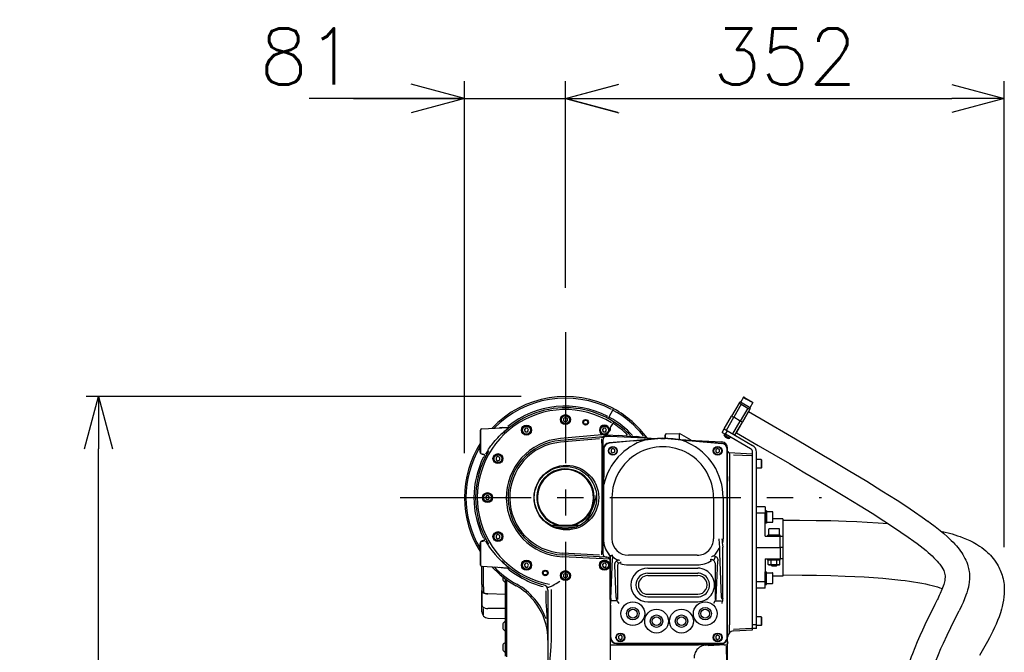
# Model space of a CAD drawing. Header units: millimetres. Extents: x -289 to 305, y -210 to 210.
# Tile 13 of 79: x -255 to -199, y 9 to 46. Entities that reach past the tile are written whole.
import ezdxf

# ---------------------------------------------------------------- set-up
doc = ezdxf.new("R2010")
doc.units = ezdxf.units.MM
doc.linetypes.add('CENTER', pattern=[12, 7.5, -1.5, 1.5, -1.5])
doc.styles.get("Standard").update_dxf_attribs({"font": 'ROMANS', "bigfont": 'EXTFONT'})
doc.dimstyles.new('ISO-25', dxfattribs={"dimtxt": 2.5, "dimasz": 2.5, "dimexe": 1.25, "dimexo": 0.625, "dimtad": 1, "dimtxsty": 'Standard', "dimcen": 2.5, "dimadec": 0, "dimazin": 0, "dimtfac": 1, "dimtmove": 0, "dimatfit": 3, "dimfxl": 1, "dimarcsym": 0})

# ---------------------------------------------------------------- blocks, each defined once
blk = doc.blocks.new('DTL0021')
at = {"color": 7, "linetype": 'Continuous'}
for p, q in [((142.743775, 1540.389313), (140.368775, 1536.275665)), ((142.743775, 1540.389313), (144.65979, 1539.283111)), ((143.243775, 1540.389313), (142.743775, 1540.389313)), ((143.243775, 1540.389313), (144.9646, 1539.395782)), ((144.65979, 1539.283111), (150.104981, 1536.139313)), ((144.9646, 1539.395782), (149.854981, 1536.572296)), ((38.368409, 1531.336334), (36.236817, 1527.372833)), ((38.368409, 1531.336334), (38.833496, 1531.084259)), ((139.219239, 1535.784698), (133.219239, 1525.392364)), ((140.951294, 1534.784698), (134.951294, 1524.392364)), ((139.219239, 1535.784698), (139.719239, 1536.650665)), ((140.951294, 1534.784698), (139.219239, 1535.784698)), ((146.125367, 1532.952057), (139.719239, 1536.650665)), ((146.147461, 1531.784698), (140.147461, 1521.392364)), ((140.951294, 1534.784698), (146.147461, 1531.784698)), ((148.379517, 1531.650665), (146.125367, 1532.952057)), ((146.147461, 1531.784698), (147.879517, 1530.784698)), ((150.104981, 1536.139313), (147.729981, 1532.025665)), ((147.879517, 1530.784698), (148.379517, 1531.650665)), ((149.854981, 1536.572296), (150.104981, 1536.139313)), ((0, 1524.232086), (-1.5, 1523.365997)), ((-1.5, 1523.365997), (-1.5, 1521.634064)), ((1.5, 1523.365997), (0, 1524.232086)), ((1.5, 1521.634064), (1.5, 1523.365997)), ((36.236817, 1527.372833), (34.105896, 1523.409698)), ((35.405213, 1524.215362), (34.956116, 1524.459869)), ((37.986939, 1530.095611), (38.36084, 1529.892975)), ((127.219239, 1515.00003), (133.219239, 1525.392364)), ((128.951294, 1514.00003), (134.951294, 1524.392364)), ((133.219239, 1525.392364), (134.951294, 1524.392364)), ((140.147461, 1521.392364), (134.951294, 1524.392364)), ((136.989991, 1511.923492), (146.77948, 1528.879303)), ((147.879517, 1530.784698), (141.879517, 1520.392364)), ((-67.052368, 1515.049713), (-45.741943, 1516.166534)), ((-32.115966, 1515.626617), (-32.982055, 1514.126617)), ((-30.384033, 1515.626617), (-32.115966, 1515.626617)), ((-29.517944, 1514.126617), (-30.384033, 1515.626617)), ((-1.5, 1521.634064), (0, 1520.767975)), ((0, 1520.767975), (1.5, 1521.634064)), ((30.383972, 1515.626617), (29.517945, 1514.126617)), ((32.116028, 1515.626617), (30.383972, 1515.626617)), ((32.982056, 1514.126617), (32.116028, 1515.626617)), ((36, 1514.321564), (36, 1516.339142)), ((38.686585, 1520.723541), (36.075562, 1516.624786)), ((134.147461, 1511.00003), (140.147461, 1521.392364)), ((135.879517, 1510.00003), (141.879517, 1520.392364)), ((141.879517, 1520.392364), (140.147461, 1521.392364)), ((-68, 1505.00003), (-68, 1514.051056)), ((-67.761596, 1505.034454), (-67.761596, 1513.773834)), ((-32.982055, 1514.126617), (-32.115966, 1512.626617)), ((-32.115966, 1512.626617), (-30.384033, 1512.626617)), ((-30.384033, 1512.626617), (-29.517944, 1514.126617)), ((27.261475, 1508.560821), (-4.009155, 1505.824982)), ((29.163269, 1510.224762), (-3.957824, 1507.327057)), ((32.737183, 1509.039825), (27.261475, 1508.560821)), ((29.517945, 1514.126617), (30.383972, 1512.626617)), ((30.383972, 1512.626617), (32.116028, 1512.626617)), ((32.116028, 1512.626617), (32.982056, 1514.126617)), ((32.738526, 1509.039947), (36, 1509.325348)), ((33.648255, 1510.360992), (42.476258, 1509.898346)), ((36, 1509.325348), (33.732117, 1509.444244)), ((35.248902, 1514.220978), (35.247925, 1514.255768)), ((35.539246, 1513.817535), (35.481507, 1513.81253)), ((36, 1509.325348), (74.018494, 1507.332916)), ((76.476258, 1507.476349), (76.5, 1507.50003)), ((76.5, 1507.475861), (76.5, 1507.50003)), ((76.5, 1507.50003), (80, 1507.50003)), ((80, 1507.457916), (80, 1510.025909)), ((80.247864, 1507.446808), (80.247864, 1509.730377)), ((80.973816, 1511.025543), (91.47937, 1511.300568)), ((91.47937, 1506.502106), (91.47937, 1511.300568)), ((100.779785, 1505.931061), (91.47937, 1511.300568)), ((125.619263, 1512.22879), (127.219239, 1515.00003)), ((125.619263, 1512.22879), (128.217285, 1510.72879)), ((127.220164, 1514.999499), (150, 1501.847565)), ((127.784302, 1510.97879), (127.33429, 1510.199371)), ((127.33429, 1510.199371), (128.461365, 1509.548614)), ((127.663697, 1508.969879), (127.33429, 1510.199371)), ((127.663697, 1508.969879), (128.385071, 1508.553497)), ((128.217285, 1510.72879), (129.817322, 1513.50003)), ((148.400025, 1499.076324), (128.217285, 1510.72879)), ((128.385071, 1508.553497), (130.434998, 1507.369903)), ((128.461365, 1509.548614), (131.664429, 1507.699371)), ((130.434998, 1507.369903), (131.664429, 1507.699371)), ((132.114441, 1508.47879), (131.664429, 1507.699371)), ((136.979492, 1511.905304), (136.989991, 1511.923492)), ((-68, 1504.396637), (-68.11084, 1503.83609)), ((-68, 1495.949005), (-68, 1505.00003)), ((-67.761596, 1496.231232), (-67.761596, 1504.970611)), ((27.290284, 1507.136871), (-4.070373, 1504.393219)), ((29.139832, 1503.55545), (29.139832, 1417.506866)), ((30, 1506.051422), (30, 1415.211578)), ((54.50177, 1505.625641), (35.064209, 1503.925079)), ((54.52417, 1505.369049), (35.08667, 1503.668487)), ((73.860108, 1507.319244), (54.50177, 1505.625641)), ((82.139893, 1507.319244), (98.563477, 1505.882355)), ((93.885132, 1506.291656), (125.261658, 1504.647369)), ((98.563477, 1505.882355), (101.49823, 1505.625641)), ((101.47583, 1505.369049), (125.41333, 1503.274811)), ((101.49823, 1505.625641), (125.435791, 1503.531403)), ((130, 1344.775299), (130, 1499.654205)), ((-67.684082, 1495.21048), (-67.646118, 1495.185821)), ((-67.052368, 1494.950348), (-66.175903, 1494.904449)), ((-54.126587, 1492.982086), (-55.626587, 1492.115997)), ((-55.626587, 1492.115997), (-55.626587, 1490.384064)), ((-52.626587, 1492.115997), (-54.126587, 1492.982086)), ((-52.626587, 1490.384064), (-52.626587, 1492.115997)), ((30.5, 1498.944122), (30.5, 1479.432281)), ((30.757569, 1498.944122), (30.757569, 1479.432281)), ((38, 1499.232086), (36.5, 1498.365997)), ((36.5, 1498.365997), (36.5, 1496.634064)), ((36.5, 1496.634064), (38, 1495.767975)), ((39.5, 1498.365997), (38, 1499.232086)), ((38, 1495.767975), (39.5, 1496.634064)), ((39.5, 1496.634064), (39.5, 1498.365997)), ((122, 1499.232086), (120.5, 1498.365997)), ((120.5, 1498.365997), (120.5, 1496.634064)), ((120.5, 1496.634064), (122, 1495.767975)), ((123.5, 1498.365997), (122, 1499.232086)), ((122, 1495.767975), (123.5, 1496.634064)), ((123.5, 1496.634064), (123.5, 1498.365997)), ((129.742432, 1348.00003), (129.742432, 1498.550445)), ((131.022034, 1496.020172), (150, 1495.025543)), ((134.599366, 1494.406525), (149.005066, 1493.65152)), ((150, 1353.974518), (150, 1496.304962)), ((153.200013, 1355.00003), (153.200013, 1496.304962)), ((-55.626587, 1490.384064), (-54.126587, 1489.517975)), ((-54.126587, 1489.517975), (-52.626587, 1490.384064)), ((131.40918, 1490.832184), (131.40918, 1358.167877)), ((157, 1490.50003), (153.200013, 1490.50003)), ((157, 1490.50003), (157, 1488.678009)), ((157.200013, 1490.153595), (157, 1490.50003)), ((157, 1488.678009), (157, 1483.50003)), ((157.200013, 1483.846466), (157, 1483.50003)), ((157.200013, 1490.153595), (157.200013, 1488.511993)), ((157.200013, 1488.511993), (157.200013, 1483.846466)), ((30.5, 1470.947174), (30.5, 1479.432281)), ((157, 1483.50003), (153.200013, 1483.50003)), ((30.450135, 1470.949005), (30.450135, 1427.00003)), ((30.5, 1470.947174), (30.5, 1427.00003)), ((-63.365966, 1461.50003), (-64.232055, 1460.00003)), ((-61.634033, 1461.50003), (-63.365966, 1461.50003)), ((-60.767944, 1460.00003), (-61.634033, 1461.50003)), ((30.567749, 1463.881988), (30.601136, 1460.00003)), ((-64.232055, 1460.00003), (-63.365966, 1458.50003)), ((-63.365966, 1458.50003), (-61.634033, 1458.50003)), ((-61.634033, 1458.50003), (-60.767944, 1460.00003)), ((37.261292, 1460.00003), (37.261292, 1427.00003)), ((118.738709, 1460.00003), (118.738709, 1427.00003)), ((126.34784, 1460.00003), (126.34784, 1427.00003)), ((159.994934, 1452.50003), (153.200013, 1452.50003)), ((159.994934, 1452.50003), (160.038575, 1447.50003)), ((160.038575, 1447.50003), (153.200013, 1447.50003)), ((160.200013, 1429.00003), (160.038575, 1447.50003)), ((160.043457, 1446.938995), (160.200013, 1446.938995)), ((160.200013, 1449.50003), (160.200013, 1440.112091)), ((161.200013, 1449.50003), (160.200013, 1449.50003)), ((161.200013, 1449.50003), (161.200013, 1440.112091)), ((161.200013, 1448.75003), (166, 1448.75003)), ((166.176758, 1448.659088), (166.176758, 1448.675812)), ((166.176758, 1441.308624), (166.176758, 1447.691437)), ((166.200013, 1440.449982), (166.200013, 1448.550079)), ((-10.908691, 1438.00003), (10.908692, 1438.00003)), ((-8.721435, 1436.570953), (8.720826, 1436.570953)), ((160.085999, 1442.061066), (160.200013, 1442.061066)), ((160.200013, 1440.112091), (160.200013, 1439.50003)), ((161.200013, 1439.50003), (160.200013, 1439.50003)), ((161.200013, 1440.25003), (166, 1440.25003)), ((161.200013, 1440.112091), (161.200013, 1439.50003)), ((166.176758, 1440.324249), (166.176758, 1440.340973)), ((174.200013, 1443.00003), (166.199951, 1443.00003)), ((174.200013, 1443.00003), (174.200013, 1399.815582)), ((290.883545, 1440.890167), (290.854798, 1440.911285)), ((-54.126587, 1430.482086), (-55.626587, 1429.615997)), ((-55.626587, 1429.615997), (-55.626587, 1427.884064)), ((-52.626587, 1429.615997), (-54.126587, 1430.482086)), ((-52.626587, 1427.884064), (-52.626587, 1429.615997)), ((160.200013, 1429.00003), (172.200013, 1429.00003)), ((162.812073, 1430.00003), (162.200013, 1430.00003)), ((162.200013, 1429.00003), (162.200013, 1430.00003)), ((172.200013, 1430.00003), (162.812073, 1430.00003)), ((162.950013, 1430.00003), (162.950013, 1434.800079)), ((167.200013, 1435.00003), (163.150025, 1435.00003)), ((167.164673, 1434.976837), (163.973206, 1434.976837)), ((171.25, 1435.00003), (167.200013, 1435.00003)), ((170.426758, 1434.976837), (167.235352, 1434.976837)), ((171.450013, 1430.00003), (171.450013, 1434.800079)), ((172.200013, 1429.00003), (172.200013, 1430.00003)), ((172.200013, 1420.00003), (172.200013, 1429.00003)), ((172.200013, 1429.00003), (174.200013, 1429.00003)), ((-68, 1415.00003), (-68, 1424.051056)), ((-67.761596, 1415.029449), (-67.761596, 1423.768829)), ((-67.684082, 1424.789581), (-67.646118, 1424.814239)), ((-67.052368, 1425.049713), (-66.175903, 1425.095611)), ((-55.626587, 1427.884064), (-54.126587, 1427.017975)), ((-54.126587, 1427.017975), (-52.626587, 1427.884064)), ((-68.11084, 1416.163849), (-68, 1415.603424)), ((-68, 1405.949005), (-68, 1415.00003)), ((-67.761596, 1406.226227), (-67.761596, 1414.965607)), ((27.218018, 1413.936676), (-2.519043, 1415.495148)), ((27.156983, 1412.513702), (-2.40747, 1414.063019)), ((34.867615, 1414.445099), (34.861084, 1414.453278)), ((34.905762, 1414.477203), (34.900025, 1414.484405)), ((35.952881, 1413.291778), (35.937439, 1413.307281)), ((35.972473, 1413.324982), (35.962647, 1413.176544)), ((36, 1412.724518), (36.000794, 1413.292511)), ((36.000794, 1413.292511), (36.000855, 1413.300445)), ((36.000855, 1413.300445), (36.001587, 1413.322784)), ((105.5, 1413.761383), (50.5, 1413.761383)), ((125.167054, 1379.850616), (123.680664, 1415.566559)), ((126.076783, 1379.136993), (126.076783, 1420.420441)), ((153.200013, 1420.00003), (172.200013, 1420.00003)), ((174.200013, 1420.00003), (172.200013, 1420.00003)), ((172.200013, 1420.00003), (172.200013, 1411.00003)), ((-67.052368, 1404.950348), (-45.741943, 1403.833527)), ((-67, 1390.247589), (-67, 1404.94754)), ((-32.115966, 1407.373444), (-32.982055, 1405.873444)), ((-32.982055, 1405.873444), (-32.115966, 1404.373444)), ((-30.384033, 1407.373444), (-32.115966, 1407.373444)), ((-29.517944, 1405.873444), (-30.384033, 1407.373444)), ((-30.384033, 1404.373444), (-29.517944, 1405.873444)), ((35.647766, 1410.571564), (-2.303283, 1412.560577)), ((32.843018, 1412.215729), (27.156983, 1412.513702)), ((30.383972, 1407.373444), (29.517945, 1405.873444)), ((29.517945, 1405.873444), (30.383972, 1404.373444)), ((32.116028, 1407.373444), (30.383972, 1407.373444)), ((32.982056, 1405.873444), (32.116028, 1407.373444)), ((32.116028, 1404.373444), (32.982056, 1405.873444)), ((32.843018, 1412.215729), (33.156983, 1412.199249)), ((35.950135, 1378.475983), (35.950135, 1411.832428)), ((35.950196, 1411.831329), (35.952454, 1412.506988)), ((35.965454, 1412.440338), (35.951844, 1411.911896)), ((36, 1412.724518), (36, 1412.542389)), ((36, 1411.832428), (36, 1412.542389)), ((36, 1378.475983), (36, 1411.832428)), ((36.306702, 1379.219513), (37.625183, 1410.901398)), ((40.667054, 1379.850616), (39.57959, 1405.980133)), ((41.576783, 1405.030426), (41.576783, 1378.250885)), ((50.5, 1406.152252), (105.5, 1406.152252)), ((119.923218, 1407.502472), (119.923218, 1378.250885)), ((120.832947, 1379.850616), (122.057679, 1409.278717)), ((160.200013, 1411.00003), (160.038575, 1392.50003)), ((160.200013, 1411.00003), (172.200013, 1411.00003)), ((162.200013, 1410.00003), (162.200013, 1411.00003)), ((172.200013, 1410.00003), (162.200013, 1410.00003)), ((162.581177, 1406.35733), (162.581177, 1410.00003)), ((163.200013, 1406.00003), (162.581177, 1406.35733)), ((163.735901, 1406.00003), (163.200013, 1406.00003)), ((167.200013, 1406.00003), (163.735901, 1406.00003)), ((164.760987, 1405.800079), (164.760987, 1406.00003)), ((168.369324, 1405.800079), (164.760987, 1405.800079)), ((165.560974, 1405.00003), (164.760987, 1405.800079)), ((164.890625, 1406.35733), (164.890625, 1410.00003)), ((167.985779, 1405.00003), (165.560974, 1405.00003)), ((169.117676, 1406.00003), (167.200013, 1406.00003)), ((168.83899, 1405.00003), (167.985779, 1405.00003)), ((169.639038, 1405.800079), (168.369324, 1405.800079)), ((168.83899, 1405.00003), (169.639038, 1405.800079)), ((170.664124, 1406.00003), (169.117676, 1406.00003)), ((169.385193, 1406.322174), (169.5094, 1406.35733)), ((169.5094, 1406.35733), (169.5094, 1410.00003)), ((169.639038, 1405.800079), (169.639038, 1406.00003)), ((171.200013, 1406.00003), (170.664124, 1406.00003)), ((171.200013, 1406.00003), (171.818787, 1406.35733)), ((171.818787, 1406.35733), (171.818787, 1410.00003)), ((174.200013, 1411.00003), (172.200013, 1411.00003)), ((172.200013, 1410.00003), (172.200013, 1411.00003)), ((-65.63269, 1388.528351), (-65.63269, 1404.876007)), ((-32.115966, 1404.373444), (-30.384033, 1404.373444)), ((0, 1399.232086), (-1.5, 1398.365997)), ((-1.5, 1398.365997), (-1.5, 1396.634064)), ((1.5, 1398.365997), (0, 1399.232086)), ((1.5, 1396.634064), (1.5, 1398.365997)), ((30.383972, 1404.373444), (32.116028, 1404.373444)), ((66, 1403.50003), (106, 1403.50003)), ((66, 1399.50003), (106, 1399.50003)), ((66, 1397.50003), (106, 1397.50003)), ((160.085999, 1397.938995), (160.200013, 1397.938995)), ((160.200013, 1399.88797), (160.200013, 1400.50003)), ((160.200013, 1400.50003), (161.200013, 1400.50003)), ((160.200013, 1390.50003), (160.200013, 1399.88797)), ((161.200013, 1399.88797), (161.200013, 1400.50003)), ((161.200013, 1390.50003), (161.200013, 1399.88797)), ((161.200013, 1399.75003), (166, 1399.75003)), ((166.176758, 1393.70694), (166.176758, 1398.723297)), ((174.200013, 1397.00003), (166.199951, 1397.00003)), ((166.200013, 1393.736603), (166.200013, 1399.550079)), ((174.200013, 1399.815582), (174.200013, 1397.00003)), ((-67, 1390.247589), (-67, 1385.585602)), ((-50.199951, 1396.431427), (-50.199951, 1394.100006)), ((-48.366699, 1395.025665), (-48.366699, 1392.199982)), ((-48, 1392.199982), (-48.366699, 1392.199982)), ((-48, 1390.163849), (-48, 1394.754303)), ((-47, 1392.990753), (-48, 1392.990753)), ((-48, 1332.920074), (-48, 1390.163849)), ((-47, 1389.496735), (-47, 1394.030304)), ((-47, 1332.40152), (-47, 1389.496735)), ((-1.5, 1396.634064), (0, 1395.767975)), ((0, 1395.767975), (1.5, 1396.634064)), ((160.038575, 1392.50003), (153.200013, 1392.50003)), ((159.994934, 1387.50003), (160.038575, 1392.50003)), ((160.043457, 1393.061066), (160.200013, 1393.061066)), ((160.200013, 1390.50003), (161.200013, 1390.50003)), ((161.200013, 1391.25003), (166, 1391.25003)), ((166.176758, 1392.276764), (166.176758, 1393.643219)), ((166.200013, 1391.449982), (166.200013, 1393.736603)), ((-67, 1373.618561), (-67, 1385.585602)), ((-66.748901, 1373.991486), (-66.748901, 1384.785187)), ((-65.999633, 1383.923981), (-66.425903, 1384.314239)), ((-65.63269, 1388.493561), (-65.63269, 1384.079498)), ((-48.000366, 1382.317902), (-62.178466, 1382.779816)), ((-48.000366, 1382.332306), (-62.172119, 1382.793976)), ((-15.409424, 1376.562408), (-15.409424, 1385.381012)), ((-14.573608, 1388.285553), (-14.849365, 1388.356476)), ((-14, 1327.379669), (-14, 1385.381012)), ((-11.290039, 1346.69046), (-11.290039, 1386.339996)), ((66, 1382.50003), (106, 1382.50003)), ((159.994934, 1387.50003), (153.200013, 1387.50003)), ((-67, 1368.495148), (-67, 1373.618561)), ((36, 1375.185821), (36, 1378.475983)), ((36, 1370.151153), (36, 1375.185821)), ((36.257569, 1375.17569), (36.257569, 1378.078033)), ((36.257569, 1348.00003), (36.257569, 1373.711212)), ((41.182984, 1377.27774), (37, 1377.27774)), ((66, 1380.50003), (106, 1380.50003)), ((66, 1376.50003), (106, 1376.50003)), ((120.317017, 1377.27774), (125.202271, 1377.27774)), ((125.387146, 1378.720123), (125.39972, 1378.621246)), ((-65.63269, 1365.98941), (-65.63269, 1371.083282)), ((-48, 1371.04068), (-62.186279, 1371.117584)), ((36, 1348.00003), (36, 1370.151153)), ((-62.174438, 1363.498199), (-48.000366, 1363.003204)), ((-50.199951, 1358.900055), (-50.199951, 1357.910919)), ((-50.199951, 1357.910919), (-50.199951, 1355.100006)), ((-48.366699, 1360.800079), (-48.366699, 1358.821808)), ((-48, 1360.800079), (-48.366699, 1360.800079)), ((-48.366699, 1358.821808), (-48.366699, 1353.199982)), ((153.200013, 1358.00003), (150, 1358.00003)), ((157, 1364.50003), (153.200013, 1364.50003)), ((157, 1364.50003), (157, 1362.678009)), ((157.200013, 1364.153595), (157, 1364.50003)), ((157, 1362.678009), (157, 1357.50003)), ((157.200013, 1357.846466), (157, 1357.50003)), ((157.200013, 1364.153595), (157.200013, 1362.511993)), ((157.200013, 1362.511993), (157.200013, 1357.846466)), ((-48, 1353.199982), (-48.366699, 1353.199982)), ((44, 1349.732086), (42.5, 1348.865997)), ((45.5, 1348.865997), (44, 1349.732086)), ((122, 1349.732086), (120.5, 1348.865997)), ((123.5, 1348.865997), (122, 1349.732086)), ((134.634156, 1354.595367), (149.005066, 1355.348541)), ((134.738343, 1353.174713), (150, 1353.974518)), ((153.200013, 1355.00003), (150, 1355.00003)), ((157, 1357.50003), (153.200013, 1357.50003)), ((-50.199951, 1341.900055), (-50.199951, 1340.910919)), ((-48.366699, 1343.800079), (-48.366699, 1341.821808)), ((-48, 1343.800079), (-48.366699, 1343.800079)), ((-48.366699, 1341.821808), (-48.366699, 1336.199982)), ((36, 1342.00003), (36, 1347.996124)), ((36, 1330.00003), (36, 1342.00003)), ((36, 1342.00003), (86.81305, 1342.00003)), ((41, 1343.257599), (125, 1343.257599)), ((41, 1343.00003), (125, 1343.00003)), ((42.5, 1348.865997), (42.5, 1347.134064)), ((42.5, 1347.134064), (44, 1346.267975)), ((44, 1346.267975), (45.5, 1347.134064)), ((45.5, 1347.134064), (45.5, 1348.865997)), ((86.81305, 1342.00003), (106.668213, 1342.00003)), ((111.970398, 1342.00003), (106.668213, 1342.00003)), ((114.325318, 1342.00003), (111.970398, 1342.00003)), ((127.08722, 1342.00003), (114.325318, 1342.00003)), ((114.354492, 1341.444122), (123.459229, 1341.921295)), ((120.5, 1348.865997), (120.5, 1347.134064)), ((120.5, 1347.134064), (122, 1346.267975)), ((122, 1346.267975), (123.5, 1347.134064)), ((123.5, 1347.134064), (123.5, 1348.865997)), ((127.08722, 1342.00003), (128.755921, 1342.00003)), ((127.979065, 1341.972076), (127.985413, 1341.717682)), ((128.755921, 1342.00003), (129.71991, 1342.00003)), ((130, 1344.775299), (130, 1343.521881)), ((130, 1324.508697), (130, 1343.521881)), ((130.036255, 1343.542877), (130.036255, 1343.467804)), ((-50.199951, 1340.910919), (-50.199951, 1338.100006)), ((-48, 1336.199982), (-48.366699, 1336.199982))]:
    blk.add_line(p, q, dxfattribs=at)
for points in [[(146.77948, 1528.879425), (156.823487, 1523.072784), (184.372864, 1507.053253), (206.843994, 1493.851715)], [(-50.3656, 1516.134918), (-49.366089, 1516.140289), (-47.480835, 1516.212555), (-45.848877, 1516.31607), (-45.338012, 1516.344147), (-45.147583, 1516.34671), (-45.086425, 1516.341705), (-45.071411, 1516.336944), (-45.069091, 1516.334991), (-45.068359, 1516.334015), (-45.067993, 1516.332428), (-45.068359, 1516.330719), (-45.071533, 1516.326935)], [(-57.342285, 1504.329742), (-56.242065, 1505.652374), (-54.252075, 1507.981842), (-53.218994, 1509.115509), (-52.420166, 1509.933258), (-51.594726, 1510.712433)], [(27.24292, 1508.604645), (28.069153, 1508.62796), (28.931824, 1508.563263), (30.219178, 1508.357574), (30.627381, 1508.25357), (30.74408, 1508.201202), (30.771607, 1508.177887), (30.779297, 1508.166168), (30.780884, 1508.139679), (30.769654, 1508.121979)], [(31.384217, 1510.128815), (31.539429, 1509.980743), (31.724305, 1509.85965), (32.014466, 1509.728302), (32.660828, 1509.55899), (33.188782, 1509.485504), (33.732117, 1509.444244)], [(53.414246, 1508.671539), (53.402161, 1508.673492), (52.33136, 1508.790192), (48.853638, 1509.167023), (42.486634, 1509.904571)], [(56.933838, 1509.102814), (53.874939, 1508.73587), (53.470093, 1508.683136), (53.420899, 1508.674347), (53.417359, 1508.673248), (53.41687, 1508.672272)], [(136.979492, 1511.905304), (154.511414, 1501.758942), (179.466309, 1487.216095), (191.904541, 1479.90982), (196.87146, 1476.983795)], [(-61.998901, 1498.167877), (-61.644409, 1498.757355), (-60.808105, 1499.973785), (-59.703857, 1501.418976), (-58.935669, 1502.37735), (-57.3479, 1504.311188)], [(54.519287, 1505.379669), (60.413941, 1506.049103), (66.191101, 1506.645538), (73.852661, 1507.358673)], [(-67.705322, 1495.240143), (-67.825073, 1495.3367), (-68.025634, 1495.588653), (-68.175049, 1495.88736), (-68.299316, 1496.298248), (-68.362793, 1496.730011)], [(-64.589355, 1493.897369), (-64.588257, 1493.902008), (-64.589721, 1493.907013), (-64.593628, 1493.912994), (-64.608642, 1493.927521), (-64.787597, 1494.031769), (-65.281128, 1494.248199), (-65.953247, 1494.49173)], [(130.346741, 1496.657867), (130.44104, 1496.538605), (130.82959, 1496.157989), (131.293579, 1495.87857)], [(130.890625, 1496.053497), (131.140869, 1495.646149), (131.248108, 1495.430206), (131.374329, 1495.087799)], [(206.841553, 1493.848541), (211.82721, 1490.90152), (226.72461, 1482.016388), (241.507813, 1473.070587), (253.718506, 1465.54068), (265.7594, 1457.927399)], [(30.748047, 1479.436554), (30.586731, 1473.095611), (30.49585, 1466.897125)], [(130, 1476.844513), (130.01001, 1474.814117), (130, 1473.155548)], [(196.87085, 1476.978668), (209.249695, 1469.631012), (223.986328, 1460.783478), (236.135254, 1453.374908), (245.736939, 1447.415802), (255.168885, 1441.436432)], [(30.5, 1470.860016), (30.506653, 1470.502228), (30.567749, 1463.881988)], [(265.760498, 1457.928131), (272.859009, 1453.315704), (279.838501, 1448.653351), (286.042237, 1444.364899), (290.854798, 1440.911285)], [(255.168885, 1441.436432), (262.084351, 1436.943024), (268.827027, 1432.438873), (274.751282, 1428.34378), (279.283936, 1425.091339)], [(290.883545, 1440.890167), (292.272095, 1439.867706), (296.352539, 1436.779816), (300.292603, 1433.65213), (303.187867, 1431.233429), (306.320557, 1428.46402), (307.828614, 1427.059357), (309.292603, 1425.640533), (310.709107, 1424.206818), (312.074951, 1422.756256), (313.387513, 1421.286285), (314.513794, 1419.952911), (315.593262, 1418.599152)], [(-67.705322, 1424.759918), (-67.825073, 1424.663361), (-68.025634, 1424.411407), (-68.175049, 1424.112701), (-68.299316, 1423.701813), (-68.362793, 1423.27005)], [(-64.589355, 1426.102692), (-64.588134, 1426.098053), (-64.589721, 1426.093048), (-64.593628, 1426.087067), (-64.608642, 1426.07254), (-64.787597, 1425.968292), (-65.281128, 1425.751861), (-65.953247, 1425.508331)], [(-61.998901, 1421.832184), (-61.644531, 1421.242706), (-60.808105, 1420.026276), (-59.703857, 1418.581085), (-58.935669, 1417.622711), (-57.3479, 1415.688873)], [(123.692261, 1415.577423), (123.631226, 1419.898468), (123.491455, 1423.189972), (123.22168, 1426.984039)], [(279.283936, 1425.091339), (281.857117, 1423.184479), (284.345703, 1421.288238), (286.740052, 1419.404571), (289.029785, 1417.536163), (290.743897, 1416.084259), (292.380127, 1414.646027), (293.928894, 1413.226837), (295.38086, 1411.832428), (296.728394, 1410.468536), (297.964844, 1409.140289), (299.08545, 1407.852814), (300.122437, 1406.595734)], [(-57.342407, 1415.670441), (-56.242065, 1414.347687), (-54.252075, 1412.018219), (-53.218994, 1410.884552), (-52.420166, 1410.066803), (-51.594726, 1409.287628)], [(27.139954, 1412.469513), (27.98584, 1412.476349), (28.869385, 1412.577301), (30.208863, 1412.843536), (30.64563, 1412.966095), (30.773377, 1413.023102), (30.804566, 1413.047394), (30.813599, 1413.059235), (30.818787, 1413.076691), (30.817444, 1413.085358), (30.806824, 1413.102325)], [(35.709107, 1412.929718), (35.655213, 1413.074982), (35.30835, 1413.800323), (34.928223, 1414.369293), (34.862976, 1414.452545)], [(35.963745, 1412.449737), (35.985901, 1412.887115), (35.995972, 1412.955109), (36.001526, 1412.971832)], [(36.269226, 1413.723785), (36.238098, 1413.691681), (36.058472, 1413.469513), (36.014954, 1413.379303), (36.001526, 1413.322784)], [(117.186402, 1412.691803), (117.310669, 1412.781403), (117.804261, 1413.048981), (118.354737, 1413.217071), (118.875733, 1413.272736), (119.415284, 1413.232819), (119.955872, 1413.091217), (120.476868, 1412.845001)], [(120.437256, 1412.855133), (120.881348, 1412.540558), (121.232178, 1412.191437), (121.606507, 1411.659698), (121.861328, 1411.108429), (122.028199, 1410.494781), (122.093445, 1409.879669), (122.066223, 1409.268707)], [(315.593262, 1418.599152), (316.636353, 1417.204498), (317.625977, 1415.783966), (318.558106, 1414.336334), (319.428772, 1412.860382), (320.246216, 1411.330475), (320.990723, 1409.771393), (321.657471, 1408.185089), (322.242066, 1406.574737), (322.599182, 1405.438873), (322.91333, 1404.295563), (323.184754, 1403.142486), (323.412476, 1401.982208), (323.61261, 1400.695953), (323.788819, 1399.066803), (323.880555, 1397.443634), (323.891114, 1395.829864), (323.824463, 1394.226959), (323.723267, 1393.001007), (323.581177, 1391.785675), (323.401245, 1390.583527), (322.939331, 1388.225494), (322.359314, 1385.925201), (321.719422, 1383.797882), (321.047608, 1381.828278), (319.934326, 1378.91922), (318.71814, 1376.046051), (317.421997, 1373.192657), (315.600708, 1369.393219)], [(39.571717, 1405.970489), (39.546631, 1406.288971), (39.581055, 1406.969879), (39.743653, 1407.649933), (39.87909, 1407.986603), (40.055725, 1408.31839), (40.427857, 1408.819244), (40.665894, 1409.056061), (40.945008, 1409.278229)], [(43.681275, 1409.657013), (43.560791, 1409.696686), (42.909241, 1409.818634), (42.246277, 1409.795319), (41.898499, 1409.724152), (41.55127, 1409.60965), (41.227112, 1409.458893), (40.913575, 1409.2659)], [(44.767273, 1407.901764), (44.261536, 1407.960358), (43.965821, 1407.932159), (43.519715, 1407.807037), (43.063965, 1407.57193), (42.617554, 1407.218903), (42.254883, 1406.813385), (41.942139, 1406.331085), (41.698365, 1405.791901)], [(119.517273, 1408.812897), (119.126953, 1409.286041), (118.681946, 1409.681061), (118.08722, 1410.042633), (117.496888, 1410.247345), (117.052735, 1410.305206), (116.642823, 1410.279816), (116.27118, 1410.180206), (116.024475, 1410.063629)], [(162.581177, 1406.35733), (162.964417, 1406.165924), (163.304138, 1406.053253), (163.735901, 1406.00003)], [(163.735901, 1406.00003), (164.22461, 1406.068024), (164.538575, 1406.179108), (164.890625, 1406.35733)], [(164.890625, 1406.35733), (165.583985, 1406.181427), (166.203064, 1406.070709), (167.200013, 1406.00003)], [(167.200013, 1406.00003), (168.050598, 1406.051666), (168.681885, 1406.153473), (169.385193, 1406.322174)], [(169.5094, 1406.35733), (169.892639, 1406.165924), (170.232361, 1406.053253), (170.664124, 1406.00003)], [(170.664124, 1406.00003), (171.152832, 1406.068024), (171.466797, 1406.179108), (171.818787, 1406.35733)], [(300.087159, 1406.610748), (300.687439, 1405.811066), (301.72876, 1404.282623), (302.545166, 1402.88858), (303.16333, 1401.623932), (303.62378, 1400.447418), (303.949463, 1399.339386), (304.158081, 1398.288238), (304.269776, 1397.255768), (304.294312, 1396.182648), (304.228455, 1395.032867), (304.015869, 1393.504181), (303.818482, 1392.532989), (303.565552, 1391.50589), (303.255982, 1390.422394), (302.827393, 1389.098663), (302.32489, 1387.702545), (301.751587, 1386.237213), (300.410706, 1383.115143), (299.654236, 1381.467071), (299.10669, 1380.337433), (298.493286, 1378.891998), (298.116577, 1378.027862)], [(-50.3656, 1403.865143), (-49.366211, 1403.859772), (-47.480835, 1403.787506), (-45.848877, 1403.68399), (-45.338012, 1403.655914), (-45.147583, 1403.653351), (-45.086425, 1403.658356), (-45.071411, 1403.663116), (-45.069091, 1403.665069), (-45.068359, 1403.666046), (-45.067993, 1403.667633), (-45.068359, 1403.669342), (-45.071533, 1403.673126)], [(-14.552002, 1388.301178), (-14.367065, 1388.227814), (-14.162231, 1388.18692), (-13.701172, 1388.190826), (-13.266235, 1388.269684), (-12.800293, 1388.403839), (-12.026489, 1388.699371), (-11.212402, 1389.074005), (-10.138549, 1389.632843), (-9.040161, 1390.2565), (-7.351196, 1391.285675), (-4.540893, 1393.120514)], [(-67, 1385.585602), (-66.96228, 1385.275909), (-66.803711, 1384.877716), (-66.485595, 1384.439972), (-65.984375, 1383.974518)], [(-62.172119, 1382.793976), (-62.819458, 1382.838531), (-63.86499, 1383.016266), (-64.646728, 1383.250519), (-65.358886, 1383.567779), (-65.984375, 1383.974518)], [(-64.445434, 1371.453644), (-65.097412, 1371.684723), (-65.664795, 1371.997833), (-66.128296, 1372.397491), (-66.465576, 1372.873932), (-66.672607, 1373.422272), (-66.745361, 1374.025055)], [(-14.046753, 1345.691803), (-14.059448, 1348.582672), (-14.16394, 1354.520782), (-14.374878, 1360.56546), (-14.60791, 1365.258087), (-14.906372, 1370.041168), (-15.145874, 1373.292877), (-15.419799, 1376.556427)], [(42.945984, 1375.175201), (41.833924, 1376.937164), (41.216797, 1378.015533), (40.959595, 1378.53775), (40.803894, 1378.915314), (40.693787, 1379.27359)], [(120.806214, 1379.27359), (120.650879, 1378.79715), (120.505249, 1378.461212), (120.149048, 1377.766876), (119.651123, 1376.912628), (118.554016, 1375.175201)], [(125.514466, 1375.176788), (125.635926, 1375.551056), (125.997559, 1376.792511), (126.133057, 1377.428741), (126.200928, 1377.940704), (126.216797, 1378.453033), (126.161743, 1378.945099)], [(297.999146, 1378.015289), (296.19104, 1374.373199), (292.276429, 1366.585724), (289.195252, 1360.3284), (286.082154, 1353.746857), (284.022034, 1349.196075), (281.991822, 1344.525787), (280.003296, 1339.745026), (278.064576, 1334.859039), (277.116211, 1332.379059), (276.182495, 1329.874908), (275.55304, 1328.195953), (274.880738, 1326.063385), (274.480103, 1324.783844)], [(292.865845, 1318.335846), (294.325684, 1322.421905), (296.592774, 1328.426666), (298.945191, 1334.275909), (300.976929, 1339.060455), (302.903931, 1343.402374), (305.847779, 1349.730255), (308.821289, 1355.838653), (312.749085, 1363.672394), (315.600708, 1369.393219)], [(131.40979, 1351.599274), (131.408203, 1351.598663), (131.407227, 1351.599274), (131.406311, 1351.600616), (131.403687, 1351.609039), (131.393067, 1351.726227), (131.374451, 1352.788727), (131.40979, 1358.143829)], [(-12.519043, 1327.457306), (-12.226684, 1330.791534), (-11.955688, 1334.37027), (-11.588501, 1340.413361), (-11.298584, 1346.706695)], [(112.050171, 1341.7659), (110.84729, 1341.508819), (109.69043, 1341.134186), (108.592102, 1340.645904), (107.565003, 1340.048859), (106.621704, 1339.349152), (105.990113, 1338.774689), (105.414978, 1338.152985), (104.900818, 1337.4888), (104.372254, 1336.6492), (103.940064, 1335.76944), (103.605469, 1334.862091), (103.3667, 1333.93985), (103.252625, 1333.279205), (103.182862, 1332.621124), (103.154175, 1331.92984), (103.168579, 1331.247345)], [(130, 1344.775299), (129.998413, 1344.143097), (129.981568, 1343.57547), (129.94635, 1343.168487)]]:
    blk.add_lwpolyline(points, dxfattribs=at)
at = {"color": 3, "linetype": 'Continuous'}
for points in [[(174.200012, 1442.000015), (187.603454, 1441.949478), (201.037658, 1441.78688), (212.602478, 1441.542496), (225.130798, 1441.148941), (233.497497, 1440.798721), (241.870971, 1440.366592), (250.575683, 1439.817032), (258.617347, 1439.195752)], [(300.80095, 1433.227458), (303.301941, 1432.654312), (307.802978, 1431.483902), (310.018493, 1430.848648), (312.192871, 1430.182144), (314.328979, 1429.481705), (316.441284, 1428.739761), (318.915283, 1427.801285), (321.333252, 1426.802749), (324.099731, 1425.546768), (326.774048, 1424.199112), (329.388428, 1422.732681), (331.932373, 1421.13771), (333.637817, 1419.95961), (335.286499, 1418.723892), (336.875122, 1417.429825), (338.40271, 1416.074722), (339.582641, 1414.942154), (340.721069, 1413.767837), (341.817138, 1412.549942), (342.866211, 1411.291519), (343.96051, 1409.864395), (345.072632, 1408.26979), (346.103393, 1406.631119)], [(346.103393, 1406.631119), (346.774963, 1405.46022), (347.406494, 1404.267471), (348.001709, 1403.044571), (348.554626, 1401.802017), (349.083008, 1400.493057), (349.564575, 1399.166153), (350.002563, 1397.810074), (350.39209, 1396.439224), (350.761108, 1394.930069), (351.072387, 1393.407852), (351.326904, 1391.869156), (351.524048, 1390.322037), (351.684936, 1388.471573), (351.767212, 1386.61586), (351.773376, 1384.781265), (351.707519, 1382.947891), (351.498657, 1380.379288), (351.162353, 1377.827896), (350.709961, 1375.305923), (350.159668, 1372.846084), (349.576904, 1370.630874), (348.635498, 1367.54274), (347.580688, 1364.522354), (346.430053, 1361.562027), (345.206543, 1358.672867), (343.927368, 1355.853287), (342.600281, 1353.087051), (341.231567, 1350.361343), (339.82727, 1347.667007), (338.273071, 1344.778213), (335.084289, 1339.065445), (331.82312, 1333.409378)], [(174.200012, 1398.000015), (189.658691, 1397.930557), (201.228332, 1397.777237), (212.767334, 1397.522842), (224.256836, 1397.150528), (231.874695, 1396.826553), (239.444519, 1396.433609), (246.950256, 1395.962784), (254.374267, 1395.403702), (261.694946, 1394.743789), (268.841308, 1393.972793), (272.324402, 1393.542862), (275.741699, 1393.080581), (279.096313, 1392.582779), (282.399231, 1392.043594), (285.596374, 1391.468155), (288.663025, 1390.858047), (291.481323, 1390.238418), (293.863769, 1389.662002), (296.124145, 1389.061905), (298.223877, 1388.448868), (300.140625, 1387.831924), (302.102482, 1387.134082)]]:
    blk.add_lwpolyline(points, dxfattribs=at)
at = {"color": 7, "linetype": 'Continuous'}
for centre, radius in [((0, 1522.50003), 4), ((0, 1522.50003), 3.5), ((0, 1522.50003), 3.15359), ((-31.25, 1514.126617), 4), ((-31.25, 1514.126617), 3.5), ((-31.25, 1514.126617), 3.15359), ((16.176209, 1520.370392), 2.25), ((16.176209, 1520.370392), 1.621), ((31.25, 1514.126617), 3.5), ((31.25, 1514.126617), 3.15359), ((38, 1497.50003), 3.5), ((38, 1497.50003), 3.15359), ((122, 1497.50003), 3.5), ((122, 1497.50003), 3.15359), ((-54.126587, 1491.25003), 4), ((-54.126587, 1491.25003), 3.5), ((-54.126587, 1491.25003), 3.15359), ((0, 1460.00003), 25), ((-62.5, 1460.00003), 4), ((-62.5, 1460.00003), 3.5), ((-62.5, 1460.00003), 3.15359), ((-54.126587, 1428.75003), 4), ((-54.126587, 1428.75003), 3.5), ((-54.126587, 1428.75003), 3.15359), ((-31.25, 1405.873444), 4), ((-31.25, 1405.873444), 3.5), ((-31.25, 1405.873444), 3.15359), ((31.25, 1405.873444), 4), ((31.25, 1405.873444), 3.5), ((31.25, 1405.873444), 3.15359), ((-16.176147, 1399.629669), 2.25), ((-16.176147, 1399.629669), 1.621), ((0, 1397.50003), 4), ((0, 1397.50003), 3.5), ((0, 1397.50003), 3.15359), ((54, 1367.00003), 9.5), ((112, 1367.00003), 9.5), ((54, 1367.00003), 5), ((54, 1367.00003), 3.5), ((73, 1361.00003), 9.5), ((73, 1361.00003), 5), ((93, 1361.00003), 9.5), ((93, 1361.00003), 5), ((112, 1367.00003), 5), ((112, 1367.00003), 3.5), ((73, 1361.00003), 3.5), ((93, 1361.00003), 3.5), ((44, 1348.00003), 3.5), ((44, 1348.00003), 3.15359), ((122, 1348.00003), 3.5), ((122, 1348.00003), 3.15359)]:
    blk.add_circle(centre, radius, dxfattribs=at)
for centre, radius, start, end in [((0, 1460.00003), 81, 61.726284, 136.778609), ((-0.094482, 1460.03775), 79.650195, 62.390657, 135.800922), ((0, 1460.00003), 72, 43.210799, 135.159677), ((-0.005981, 1460.036529), 73.291973, 62.507863, 129.07712), ((-0.12622, 1460.010773), 70.535491, 58.248509, 259.724565), ((0.024231, 1460.028107), 73.291905, 42.85999, 61.130903), ((0.110962, 1460.02774), 79.643926, 38.437945, 61.293974), ((0, 1460.00003), 81, 36.152085, 61.352113), ((-42.241211, 1449.320709), 67.308167, 96.937316, 99.015313), ((0.139649, 1457.116363), 74.500844, 127.36695, 133.976292), ((31.25, 1514.126617), 4, 1.849872, 181.352113), ((36.5224, 1516.355987), 0.522058, 148.964541, 181.84569), ((0.115845, 1460.027985), 70.534599, 45.192869, 56.749108), ((-67, 1514.051056), 1, 92.999999, 179.999995), ((31.25, 1514.126617), 4, 181.352113, 334.133679), ((33, 1506.051422), 3, 95.000002, 180.000005), ((31.25, 1514.126617), 4, 334.133754, 1.352088), ((54.662964, 1511.351349), 3, 223.210804, 266.806946), ((108.274109, 1917.79129), 411.904493, 262.839336, 263.69199), ((62.982483, 1504.44693), 3.931912, 58.603576, 89.200399), ((78, 1460.00003), 47.5, 84.999997, 95.000002), ((78, 1460.049713), 47.493546, 84.999997, 95.000002), ((81, 1510.025909), 1, 91.500001, 180.000005), ((0, 1460.00003), 81, 147.223799, 212.776174), ((-0.122375, 1460.00003), 79.620445, 149.528591, 210.471409), ((-1768.886718, 1556.948273), 1701.585259, 357.972467, 358.212112), ((-66.53479, 1503.568878), 1.625711, 159.101648, 165.137513), ((0.054993, 1459.99942), 47.464281, 94.887713, 267.11276), ((0, 1460.00003), 46, 95.000002, 267.000001), ((-0.127258, 1459.99942), 44.535953, 95.119953, 266.879537), ((-506.305786, 1511.753815), 535.507173, 359.125325, 359.506026), ((35.5, 1498.944122), 5, 95.000002, 180.000005), ((35.473938, 1498.968048), 4.707107, 95.000002, 180.000005), ((77.981201, 1460.029205), 48.313091, 107.442304, 167.557504), ((78, 1460.03482), 40.703966, 0, 180.000005), ((25.135315, 852.617371), 657.219044, 83.581216, 85.023513), ((77.981201, 1460.029205), 48.313091, 65.478332, 72.557489), ((78.029236, 1460.018829), 48.313091, 0, 65.478332), ((48.485535, 1063.547638), 444.990087, 83.160647, 83.532899), ((125, 1499.654205), 5, 0, 86.999999), ((125, 1498.550445), 5, 0, 84.999997), ((125.026062, 1498.574249), 4.707107, 0, 84.999997), ((146.799988, 1496.304962), 6.4, 0, 60.000002), ((-0.037292, 1460.00003), 73.291713, 153.605968, 206.394032), ((0, 1460.00003), 72, 149.032009, 210.968004), ((-67, 1495.949005), 1, 180.000005, 267.000001), ((-64.829345, 1499.65274), 5.283095, 241.330067, 257.848797), ((-66.280639, 1492.907135), 1.999998, 333.596376, 87.000074), ((-2.443847, 1458.957916), 71.299297, 146.663983, 149.852397), ((130.9917, 1497.569611), 1.021087, 193.783849, 202.657003), ((132.249451, 1498.096466), 2.385105, 202.696686, 217.091706), ((129.272095, 1495.21817), 1.794849, 44.341052, 49.107537), ((128.215515, 1494.295196), 3.203855, 33.380098, 40.447328), ((518.722412, 1496.34378), 387.351643, 180.188112, 180.813566), ((146.799988, 1496.304962), 3.2, 0, 60.000002), ((-0.016967, 1459.969025), 23.085786, 331.35211, 151.352115), ((0, 1460.00003), 22.5, 282.105299, 151.352115), ((0.016968, 1460.031036), 23.085786, 151.352115, 252.611012), ((0, 1460.00003), 22.5, 151.352115, 257.894703), ((-34, 1473.522247), 60, 327.569886, 349.054658), ((0.016968, 1460.031036), 23.085786, 287.38899, 331.35211), ((166, 1448.550079), 0.2, 0, 90.000003), ((-10.908691, 1455.00003), 17, 266.553149, 269.999997), ((10.908692, 1455.00003), 17, 269.999997, 273.443772), ((166, 1440.449982), 0.2, 269.999997, 0), ((163.150025, 1434.800079), 0.2, 90.000003, 180.000005), ((171.25, 1434.800079), 0.2, 0, 90.000003), ((-1768.885498, 1363.051788), 1701.584125, 1.787888, 2.027533), ((-67, 1424.051056), 1, 92.999999, 179.999995), ((-64.829467, 1420.34732), 5.283054, 102.151155, 118.670056), ((-66.280639, 1427.092926), 2, 272.999994, 26.403587), ((-2.423156, 1461.05423), 71.32328, 210.147685, 213.335034), ((50.45282, 1426.983429), 19.999848, 180.000005, 218.739421), ((50.5, 1427.00003), 20, 180.000005, 218.739421), ((50.475464, 1426.975494), 13.203966, 180.000005, 269.999997), ((105.524536, 1426.975494), 13.203966, 269.999997, 0), ((166.9917, 1427.74881), 41.554568, 181.036449, 190.161267), ((105.534363, 1426.995026), 20.813093, 350.877383, 0), ((-66.534912, 1416.431183), 1.625698, 194.862487, 200.898256), ((-526.011474, 1412.327667), 555.174906, 0.184559, 0.532027), ((33, 1415.211578), 3, 180.000005, 267.000001), ((19.056275, 1401.51297), 20.428398, 35.575167, 39.214401), ((31, 1411.355499), 5, 0.036047, 38.633425), ((81.485718, 1412.567535), 45.532848, 179.194275, 180.079799), ((-1.82489, 1507.959015), 102.01047, 291.778192, 292.632963), ((35.899903, 1413.144928), 1.744999, 350.477949, 35.255862), ((152.946595, 1411.960724), 115.328954, 179.552901, 180.526616), ((105.371521, 1427.35672), 19.438545, 313.966707, 337.005425), ((77.755127, 1430.091583), 45.848811, 334.122969, 337.902543), ((-67, 1405.949005), 1, 180.000005, 267.000001), ((0.139527, 1462.883575), 74.500649, 226.023695, 232.63305), ((0, 1460.00003), 72, 224.84031, 256.215911), ((33, 1409.203278), 3, 0, 86.999999), ((30.964173, 1411.285919), 4.999237, 4.104492, 6.42898), ((50.521363, 1427.227081), 19.267334, 229.954332, 244.236558), ((83.079651, 1434.671173), 49.169976, 211.215927, 213.683756), ((43.990784, 1404.990387), 2.414871, 159.636479, 179.193346), ((50.494202, 1426.965729), 20.813091, 251.554525, 269.999997), ((105.510254, 1426.966827), 20.813091, 269.999997, 303.568321), ((117.510315, 1407.446808), 2.4152, 1.075463, 35.435698), ((0, 1460.00003), 81, 223.221391, 240.754705), ((-0.109985, 1459.971466), 79.651277, 224.207056, 240.696922), ((-42.241211, 1470.67923), 67.308115, 260.984687, 263.062677), ((-0.022705, 1459.970734), 73.291847, 230.922866, 240.534773), ((66, 1390.00003), 13.5, 90.000003, 269.999997), ((66, 1390.00003), 9.5, 90.000003, 269.999997), ((66, 1390.00003), 7.5, 90.000003, 269.999997), ((106, 1390.00003), 13.5, 269.999997, 90.000003), ((106, 1390.00003), 9.5, 269.999997, 90.000003), ((106, 1390.00003), 7.5, 269.999997, 90.000003), ((166, 1399.550079), 0.2, 0.000001, 89.999996), ((-46.719116, 1395.624298), 3.8, 203.648227, 244.305707), ((-64, 1345.697784), 50, 0.018194, 60.754703), ((-64.123169, 1345.679718), 51.464815, 19.451971, 60.843551), ((27.495667, 1508.682403), 129.239113, 240.537929, 243.540138), ((0.079041, 1459.96878), 73.466394, 245.758843, 255.78399), ((-19, 1385.381012), 5, 0, 75.714532), ((166, 1391.449982), 0.2, 270.000004, 359.999999), ((95.03772, 1376.707062), 58.784888, 177.546915, 178.670973), ((42.802613, 1379.722687), 2.141181, 176.547932, 192.523762), ((118.697388, 1379.722687), 2.14119, 347.47627, 3.452031), ((127.302613, 1379.722687), 2.141181, 176.547932, 192.523762), ((128.770447, 1380.160919), 3.674711, 194.163116, 203.112276), ((124.048645, 1378.633942), 2.442362, 6.890521, 11.860859), ((-62, 1368.495148), 5, 179.999995, 268.000002), ((-46.719116, 1357.375763), 3.8, 115.694293, 156.351773), ((-46.719116, 1356.624298), 3.8, 203.648227, 244.305707), ((135, 1348.181549), 5, 92.999999, 180.000005), ((-46.719116, 1340.375763), 3.8, 115.694293, 156.351773), ((41, 1348.00003), 5, 180.000005, 269.999997), ((40.974976, 1347.975006), 4.707107, 180.000005, 269.999997), ((115.003296, 1329.103424), 12.661961, 92.999999, 103.242817), ((125, 1348.00003), 5, 269.999997, 0), ((125.025025, 1347.975006), 4.707107, 269.999997, 0), ((121.546509, 1344.191559), 8.46204, 344.990357, 353.055768), ((-46.719116, 1339.624298), 3.8, 203.648227, 244.305707), ((-2492.916504, 1330.780914), 2622.133842, 359.891961, 0.223306)]:
    blk.add_arc(centre, radius, start, end, dxfattribs=at)
for centre, major_axis, ratio, start_param, end_param in [((-11.576294, 1510.180572), (47.57428, 4.186829), 0.104481, 6.0865826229, 6.2739907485), ((-62.02417, 1385.131988), (4.706848, -0.087769), 0.499879, 3.7221358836, 4.6854987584), ((-62.00476, 1373.63443), (4.693848, 0.087067), 0.535984, 4.1605832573, 4.6615906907)]:
    blk.add_ellipse(centre, major_axis=major_axis, ratio=ratio, start_param=start_param, end_param=end_param, dxfattribs=at)
blk.add_ellipse((0.78357, 1460.00003), major_axis=(25.8974, 0), ratio=0.999542, dxfattribs=at)
at = {"color": 0}
blk.add_point((0, 1460.00003), dxfattribs=at)
blk = doc.blocks.new('_OPEN30')
at = {"color": 0, "linetype": 'ByBlock', "lineweight": -2}
for p, q in [((-1, 0.267949), (0, 0)), ((0, 0), (-1, -0.267949)), ((0, 0), (-1, 0))]:
    blk.add_line(p, q, dxfattribs=at)
blk = doc.blocks.new('*D29')
at = {"color": 0, "lineweight": -2}
for p, q in [((-226.22, 24.063), (-251.129, 24.063)), ((-250.415, -83.008), (-250.415, 21.063)), ((-237.957, -86.008), (-251.129, -86.008))]:
    blk.add_line(p, q, dxfattribs=at)
at = {"layer": 'Defpoints', "color": 0}
for p in [(-250.416, 24.063), (-223.68, 24.063), (-235.417, -86.008)]:
    blk.add_point(p, dxfattribs=at)
at = {"color": 0, "lineweight": -2, "xscale": 3, "yscale": 3, "zscale": 3}
for p, rotation in [((-250.415, 24.063), 89.99999999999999), ((-250.415, -86.008), 270)]:
    blk.add_blockref('_OPEN30', p, dxfattribs=dict(at, rotation=rotation))
at = {"color": 0, "insert": (-252.829, -30.971), "char_height": 3.2, "attachment_point": 5, "rotation": 90}
blk.add_mtext('1541', dxfattribs=at)
blk = doc.blocks.new('*D30')
at = {"color": 7, "linetype": 'Continuous'}
for p, q in [((-229.466, 41.119), (-232.521, 41.938)), ((-229.466, 20.819), (-229.466, 42.119)), ((-223.68, 30.289), (-223.68, 42.119)), ((-223.68, 41.119), (-220.626, 41.938)), ((-229.466, 41.119), (-238.362, 41.119)), ((-235.816, 41.119), (-217.33, 41.119)), ((-229.466, 41.119), (-232.521, 40.301)), ((-223.68, 41.119), (-220.626, 40.301))]:
    blk.add_line(p, q, dxfattribs=at)
at = {"layer": 'Defpoints', "color": 0}
for p in [(-223.68, 41.119), (-223.68, 27.749), (-229.466, 18.279)]:
    blk.add_point(p, dxfattribs=at)
at = {"color": 0, "insert": (-238.444, 43.533), "char_height": 3.2, "attachment_point": 5}
blk.add_mtext('81', dxfattribs=at)
blk = doc.blocks.new('*D52')
at = {"color": 0, "lineweight": -2}
for p, q in [((-198.554, 15.445), (-198.554, 42.119)), ((-220.68, 41.119), (-201.554, 41.119))]:
    blk.add_line(p, q, dxfattribs=at)
at = {"layer": 'Defpoints', "color": 0}
for p in [(-198.554, 41.119), (-198.554, 12.905), (-223.68, 8.463)]:
    blk.add_point(p, dxfattribs=at)
at = {"color": 0, "lineweight": -2, "xscale": 3, "yscale": 3, "zscale": 3, "rotation": 180}
blk.add_blockref('_OPEN30', (-223.68, 41.119), dxfattribs=at)
at = {"color": 0, "lineweight": -2, "xscale": 3, "yscale": 3, "zscale": 3}
blk.add_blockref('_OPEN30', (-198.554, 41.119), dxfattribs=at)
at = {"color": 0, "insert": (-211.116, 43.533), "char_height": 3.2, "attachment_point": 5}
blk.add_mtext('352', dxfattribs=at)

msp = doc.modelspace()

# ---------------------------------------------------------------- linework, layer by layer
at = {"color": 7, "linetype": 'CENTER'}
for p, q in [((-223.68, 27.749), (-223.68, -90.078)), ((-233.148, 18.279), (-209.028, 18.279))]:
    msp.add_line(p, q, dxfattribs=at)

# ---------------------------------------------------------------- block references
at = {"color": 7, "xscale": 0.071428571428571, "yscale": 0.071428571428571, "zscale": 0.071428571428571}
msp.add_blockref('DTL0021', (-223.68, -86.008), dxfattribs=at)

# ---------------------------------------------------------------- dimensions: what is measured, and where the dimension line sits
at = {"color": 7}
for base, p1, p2, angle, text, override, picture, middle in [((-223.68, 41.119), (-229.466, 18.279), (-223.68, 27.749), 180, '81', {"dimtxt": 3.2, "dimasz": 3, "dimexe": 1, "dimexo": 2.54, "dimgap": 0.8, "dimtad": 1, "dimtih": 0, "dimtoh": 0, "dimdec": 0, "dimdsep": 46, "dimblk1": 'OPEN30', "dimblk2": 'OPEN30', "dimsah": 1, "dimse1": 0, "dimse2": 0, "dimtmove": 0}, '*D30', (-238.444, 41.119)), ((-198.554, 41.119), (-223.68, 8.463), (-198.554, 12.905), 180, '352', {"dimtxt": 3.2, "dimasz": 3, "dimexe": 1, "dimexo": 2.54, "dimgap": 0.8, "dimtad": 1, "dimtih": 0, "dimtoh": 0, "dimdec": 0, "dimdsep": 46, "dimblk1": 'OPEN30', "dimblk2": 'OPEN30', "dimsah": 1, "dimse1": 1, "dimse2": 0, "dimtmove": 0}, '*D52', (-211.116, 41.119)), ((-250.415, 24.063), (-235.417, -86.008), (-223.68, 24.063), 270, '1541', {"dimtxt": 3.2, "dimasz": 3, "dimexe": 0.714286, "dimexo": 2.54, "dimgap": 0.8, "dimtad": 1, "dimtih": 0, "dimtoh": 0, "dimdec": 0, "dimdsep": 46, "dimblk1": 'OPEN30', "dimblk2": 'OPEN30', "dimsah": 1, "dimse1": 0, "dimse2": 0, "dimtmove": 0}, '*D29', (-250.415, -30.971))]:
    dim = msp.add_linear_dim(base=base, p1=p1, p2=p2, angle=angle, text=text, dimstyle='ISO-25', override=override, dxfattribs=at)
    dim.commit()
    dim.dimension.update_dxf_attribs({"geometry": picture, "text_midpoint": middle, "dimtype": 160})

doc.saveas('drawing.dxf')
